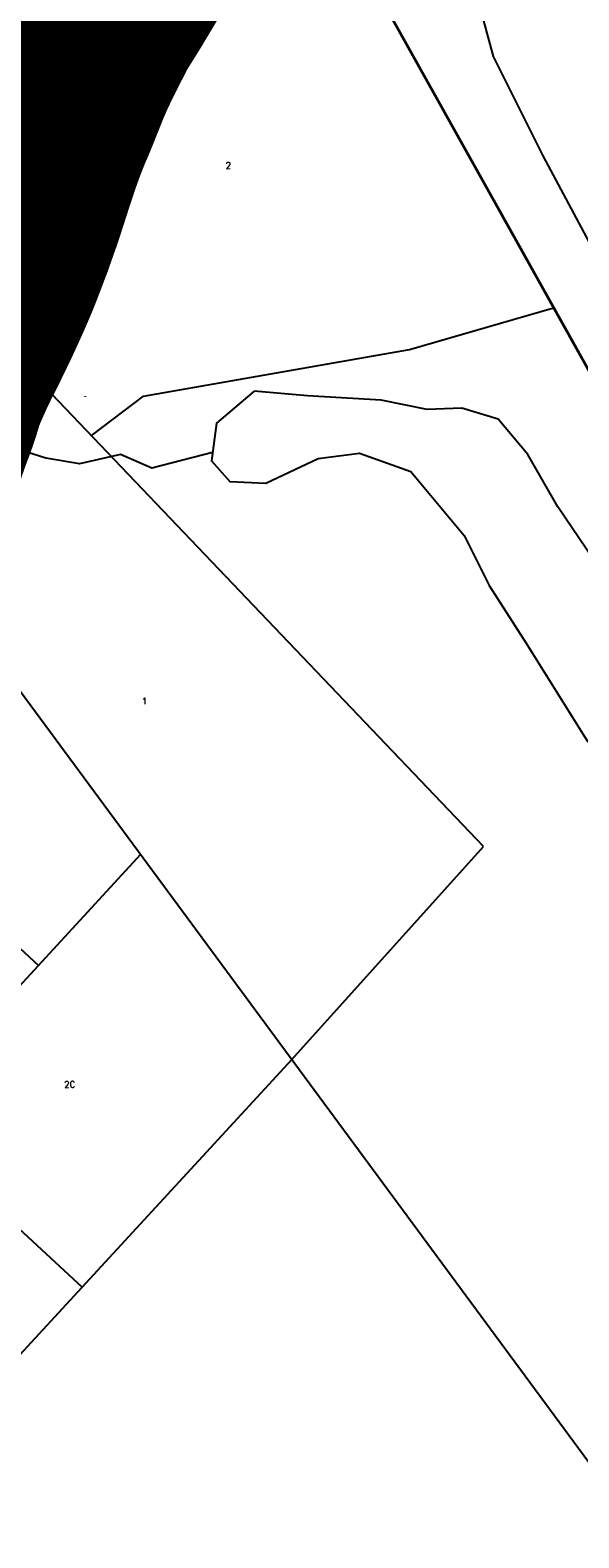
# Model space of a CAD drawing. Header units: feet. Extents: x 18803 to 104580, y -6601 to 116448.
# Tile 25 of 95: x 37964 to 38826, y 76837 to 79204. Entities that reach past the tile are written whole.
import ezdxf

# ---------------------------------------------------------------- set-up
doc = ezdxf.new("R2010")
doc.units = ezdxf.units.FT
doc.header["$LTSCALE"] = 100
doc.header["$MEASUREMENT"] = 0
doc.linetypes.add('DASHED', pattern=[0.75, 0.5, -0.25])
for name, color, linetype in [('ELPC BOLD TITLE SHEET', 3, 'Continuous'), ('ELRGOV-SECTION', 253, 'DASHED'), ('ELRP', 252, 'Continuous'), ('ETRP', 3, 'Continuous'), ('SL-VICINITY MAP', 2, 'Continuous')]:
    doc.layers.add(name, color=color, linetype=linetype)
doc.styles.add('L100', font='simplex.shx', dxfattribs={"height": 10})

msp = doc.modelspace()

# ---------------------------------------------------------------- linework, layer by layer
at = {"layer": 'ELPC BOLD TITLE SHEET', "const_width": 500}
msp.add_lwpolyline([(37714.00259471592, 78582.81821552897), (37714.10743256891, 78583.1166448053), (37716.42192490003, 78589.7988879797), (37716.51411937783, 78590.06171572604), (37718.95536875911, 78596.93446619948), (37723.68626022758, 78610.13519590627), (37723.69730754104, 78610.16574791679), (37723.88058838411, 78610.65985181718), (37728.26850806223, 78622.2132305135), (37728.52675063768, 78622.91688841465), (37731.53260863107, 78631.40066313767), (37731.71146712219, 78631.89316238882), (37732.46957819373, 78633.93069707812), (37732.92067575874, 78635.22330680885), (37735.79731811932, 78644.04053273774), (37736.20657146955, 78645.3867008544), (37738.16802436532, 78652.3393724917), (37738.33966201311, 78652.96927516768), (37738.39088445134, 78653.16409969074), (37738.4873158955, 78653.52346508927), (37741.26884152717, 78663.68359869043), (37745.86842466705, 78675.46620721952), (37746.45937795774, 78676.81322375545), (37746.49607597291, 78676.89661252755), (37753.63974824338, 78693.07869446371), (37753.71549878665, 78693.25141623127), (37756.7488080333, 78700.21350540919), (37756.94788620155, 78700.66264244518), (37762.94202909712, 78713.9580154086), (37767.27409117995, 78723.05772425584), (37767.39367196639, 78723.306596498), (37774.2452995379, 78737.43567153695), (37778.02256279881, 78744.78488825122), (37787.51890326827, 78763.64373649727), (37787.98043296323, 78764.59549661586), (37789.08047590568, 78766.95333111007), (37789.32645156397, 78767.46956574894), (37800.57058937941, 78790.58227698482), (37802.90861255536, 78795.51533271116), (37803.06575475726, 78795.85147006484), (37810.9788754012, 78813.01404347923), (37819.19478831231, 78831.13071152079), (37819.41435075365, 78831.62500364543), (37820.14678875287, 78833.30879461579), (37820.15954617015, 78833.3382356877), (37820.1723174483, 78833.36763479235), (37829.46164818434, 78854.83233226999), (37835.02320151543, 78868.59721751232), (37835.33025487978, 78869.38451303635), (37837.89993770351, 78876.2167403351), (37837.95537397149, 78876.36313846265), (37845.17265759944, 78895.294804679), (37845.21667816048, 78895.40967671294), (37849.7485947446, 78907.17470579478), (37849.82282295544, 78907.36908196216), (37851.2627641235, 78911.17277826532), (37853.71302288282, 78918.35073028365), (37855.65369862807, 78923.84163216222), (37855.66753746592, 78923.88103067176), (37855.68124712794, 78923.91977533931), (37860.76283325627, 78938.38707814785), (37860.89854828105, 78938.76661373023), (37862.86296290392, 78944.16431000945), (37863.12764420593, 78944.91749457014), (37867.30838943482, 78957.25009084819), (37874.14640991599, 78978.48731041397), (37874.18374547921, 78978.60262653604), (37874.76995650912, 78980.40328790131), (37874.82353899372, 78980.56918295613), (37881.29079535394, 79000.7521501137), (37881.36977329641, 79000.99583870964), (37885.83118056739, 79014.60751375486), (37888.91948889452, 79023.7832986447), (37888.97203047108, 79023.93835434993), (37896.08006304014, 79044.77425154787), (37897.01155103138, 79047.35462989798), (37897.10025774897, 79047.59796091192), (37904.80072173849, 79068.51618065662), (37904.85298759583, 79068.65737562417), (37905.27273821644, 79069.785082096), (37913.176710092, 79089.39755020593), (37914.18172679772, 79091.76434748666), (37914.27839398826, 79091.99013260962), (37919.92183663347, 79105.06413247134), (37920.20106833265, 79105.7270274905), (37924.1283633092, 79115.28522179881), (37925.82514229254, 79119.45678411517), (37925.94681225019, 79119.75938466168), (37931.66308036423, 79134.14254498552), (37933.26622430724, 79138.09747606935), (37933.27577113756, 79138.12109206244), (37933.28530364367, 79138.14463025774), (37936.93054139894, 79147.17007669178), (37937.05079027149, 79147.47127001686), (37942.15870499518, 79160.41551720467), (37942.24117213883, 79160.611662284), (37942.44697291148, 79161.09245066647), (37948.56971628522, 79175.14507802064), (37951.76635184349, 79182.31932928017), (37952.08955614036, 79183.02616829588), (37955.62205767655, 79190.55749540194), (37962.42202699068, 79204.95646330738), (37962.79836771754, 79205.73645248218), (37963.04848368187, 79206.2456007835), (37969.17893742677, 79218.50538389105), (37969.19803912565, 79218.54343223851), (37969.21710457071, 79218.58150866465), (37976.08948571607, 79232.2522659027), (37976.57504966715, 79233.19100149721), (37983.37353762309, 79246.13509409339), (37983.60183149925, 79246.57612530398), (37988.81905488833, 79256.80388091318), (37988.84554995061, 79256.85590888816), (37989.2699334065, 79257.69066980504), (37989.4080683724, 79257.96002891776), (37992.41714262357, 79263.777120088), (37996.87161358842, 79271.60798384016), (38003.39162679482, 79281.85866459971), (38003.40971515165, 79281.8871766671), (38003.42783500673, 79281.91568925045), (38003.48458690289, 79282.00532067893), (38003.58237488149, 79282.16031692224), (38016.38369052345, 79302.54607922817), (38016.82642015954, 79303.26713889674), (38019.64152601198, 79307.95727726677), (38019.65472238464, 79307.9793093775), (38019.66792518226, 79308.00132160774), (38035.66959611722, 79334.73568247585), (38035.6912335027, 79334.77179081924), (38038.94572919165, 79340.19661011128), (38052.21875781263, 79362.04390169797), (38052.4487983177, 79362.41797581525), (38061.51149064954, 79376.97807949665), (38069.88444574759, 79390.21254375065), (38069.95979154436, 79390.33117803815), (38085.52880247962, 79414.75078517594), (38086.12237772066, 79415.71150930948), (38087.79754500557, 79418.51060077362), (38087.80087311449, 79418.5161648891), (38087.80420075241, 79418.52172617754), (38103.87152749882, 79445.38890216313), (38112.95000194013, 79461.11355432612)], dxfattribs=at)
at = {"layer": 'ELRGOV-SECTION', "ltscale": 50}
msp.add_lwpolyline([(19583.38831062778, 78121.53523243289), (24648.50170220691, 78231.32581829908), (29925.6680530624, 78344.10926234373), (35199.30940704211, 78460.12266571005), (39048.02729258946, 78544.77062981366)], dxfattribs=at)
at = {"layer": 'ELRP'}
for p, q in [((36516.38500000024, 77029.071), (38349.06580909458, 79531.454919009)), ((37656.09977633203, 78561.83983881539), (38367.11179779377, 79518.0510604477)), ((39106.14016100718, 78194.27710548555), (38367.11179779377, 79518.0510604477)), ((39108.69825453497, 78191.60657048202), (38369.96257963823, 79515.45937311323)), ((38058.84673006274, 79382.71904408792), (37659.49283151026, 78466.69879687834)), ((38104.68037316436, 79362.73712325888), (37705.32647461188, 78446.71687604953)), ((38559.77291299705, 78702.27357519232), (38785.88185301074, 78767.93520588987)), ((38676.10769578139, 77921.84782831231), (37910.12448079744, 78724.02202190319)), ((38141.94225829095, 78628.98191067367), (38559.77291299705, 78702.27357519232)), ((38051.21946981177, 78628.17125849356), (38051.21976298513, 78629.17125845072)), ((38060.02694362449, 78567.03700593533), (38141.94225829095, 78628.98191067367)), ((37727.68241124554, 78464.81895818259), (39294.96036555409, 76340.57908483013)), ((37538.29900217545, 78139.98165068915), (37977.10689130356, 77735.24855587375)), ((38137.59003201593, 77909.24289712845), (37777.39806590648, 77518.72608900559)), ((38375.06803806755, 77587.37258171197), (38676.10769578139, 77921.84782831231)), ((37325.16609643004, 77895.0284497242), (38045.78544450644, 77230.36743027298)), ((38375.06803806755, 77587.37258171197), (37754.24961166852, 76914.2869687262))]:
    msp.add_line(p, q, dxfattribs=at)
msp.add_arc((38242.21825591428, 79024.99680646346), 328.1030183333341, 146.9900000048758, 164.3741666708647, dxfattribs=at)
at = {"layer": 'SL-VICINITY MAP'}
for points in [[(38648.9227624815, 79319.42061847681), (38691.30063046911, 79162.61066085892), (38769.43398068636, 79006.24918966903), (38886.23161255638, 78788.10706673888), (39045.38608256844, 78547.61219006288), (39186.81808868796, 78395.45179260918), (39334.01762879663, 78230.2504665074), (39507.47598579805, 78062.14956020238), (39670.11484880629, 77907.01616496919), (39729.25554454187, 77858.65783192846), (39794.1309693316, 77797.25809349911), (40090.78012418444, 77578.44847563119), (40362.74192014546, 77376.740830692)], [(38250.53588204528, 78540.36825344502), (38155.10752331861, 78516.19374958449), (38105.98229247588, 78537.71545721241), (38041.60784827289, 78522.97652899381), (37988.82426458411, 78531.75709987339), (37959.07079564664, 78541.2955194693), (37935.24441126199, 78559.44314013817), (37894.5260224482, 78620.9509134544)], [(38859.92565542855, 78356.3977199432), (38792.91738857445, 78455.14698746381), (38745.44721765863, 78537.72091790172), (38699.11242582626, 78592.99190535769), (38641.79048168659, 78610.03828750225), (38587.35124933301, 78608.2469660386), (38515.45915369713, 78622.71050572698), (38399.85964704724, 78629.42497023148), (38315.66698326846, 78637.17294837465), (38256.97265068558, 78586.85787842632), (38248.97078794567, 78527.69590453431), (38277.59801784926, 78494.98296516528), (38334.30309125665, 78492.64187851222), (38416.55530015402, 78531.10643748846), (38481.1970501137, 78539.54376768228), (38562.07563569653, 78510.65304053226), (38645.93331060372, 78410.34935644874), (38684.85504525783, 78331.7108332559), (38743.1402823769, 78241.09823593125), (38839.71881652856, 78086.57279492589)]]:
    msp.add_lwpolyline(points, dxfattribs=at)

# ---------------------------------------------------------------- texts
at = {"layer": 'ETRP', "style": 'L100'}
for s, p in [('2', (38271.14489546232, 78986.160027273)), ('1', (38139.57367992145, 78145.38608365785)), ('2C', (38017.48800296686, 77543.30010585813))]:
    msp.add_text(s, height=10, rotation=0.9562784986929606, dxfattribs=at).set_placement(p)

doc.saveas('drawing.dxf')
